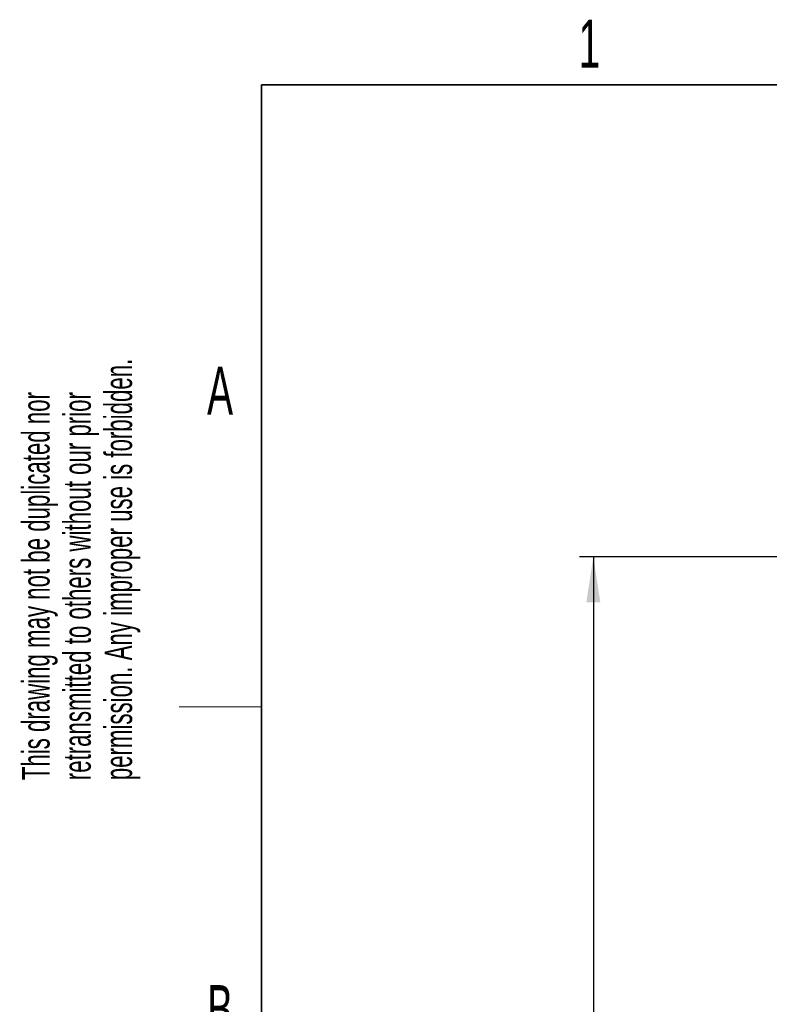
# Paper-space layout 'Blatt3' of a CAD drawing. Header units: millimetres. Extents: x 5 to 418, y 2 to 292.
# Tile 42 of 73: x 8 to 63, y 216 to 287. Entities that reach past the tile are written whole.
import ezdxf

# ---------------------------------------------------------------- set-up
doc = ezdxf.new("R2010")
doc.units = ezdxf.units.MM
doc.layers.add('SLD-0', color=7, linetype='Continuous')
doc.styles.add('SLDTEXTSTYLE0', font='TXT', dxfattribs={"width": 0.605})
doc.dimstyles.new('SLDDIMSTYLE1', dxfattribs={"dimtxt": 3.5, "dimasz": 3.302, "dimexe": 0, "dimexo": 0.0625, "dimgap": 0.875, "dimtad": 1, "dimlfac": 6, "dimrnd": 1e-09, "dimzin": 12, "dimdsep": 46, "dimtxsty": 'SLDTEXTSTYLE0', "dimsah": 1, "dimcen": 0.09, "dimadec": 0, "dimazin": 3, "dimtfac": 1, "dimtofl": 0, "dimtmove": 0, "dimatfit": 3, "dimfxl": 1, "dimfrac": 2, "dimtolj": 1, "dimtzin": 12, "dimarcsym": 0})

# ---------------------------------------------------------------- blocks, each defined once
blk = doc.blocks.new('_D_21')
at = {"layer": 'SLD-0', "color": 7}
for p, q in [((65.173, 248.16), (49.134, 248.16)), ((50.134, 248.16), (50.134, 102.326)), ((64.676, 102.326), (49.134, 102.326))]:
    blk.add_line(p, q, dxfattribs=at)
for points in [[(50.134, 248.16), (49.626, 244.858), (50.642, 244.858)], [(50.134, 102.326), (50.642, 105.628), (49.626, 105.628)]]:
    blk.add_solid(points, dxfattribs=at)
at = {"layer": 'SLD-0', "color": 7, "insert": (45.622, 171.233), "char_height": 3.5, "attachment_point": 1, "rotation": 90, "style": 'SLDTEXTSTYLE0'}
blk.add_mtext('875', dxfattribs=at)

psp = doc.layouts.new('Blatt3')

# ---------------------------------------------------------------- linework, layer by layer
at = {"layer": 'SLD-0', "color": 7, "lineweight": 35}
for p, q in [((408, 282.5), (26, 282.5)), ((26, 282.5), (26, 12))]:
    psp.add_line(p, q, dxfattribs=at)
at = {"layer": 'SLD-0', "color": 7, "lineweight": 18}
psp.add_line((20, 237.25), (26, 237.25), dxfattribs=at)

# ---------------------------------------------------------------- texts
at = {"layer": 'SLD-0', "color": 7, "char_height": 3.5, "attachment_point": 2, "style": 'SLDTEXTSTYLE0'}
for s, insert in [('1', (49.8527, 287.243)), ('A', (22.9816, 262.0011)), ('B', (22.9816, 217.0011))]:
    psp.add_mtext(s, dxfattribs=dict(at, insert=insert))
at = {"layer": 'SLD-0', "color": 7, "char_height": 2, "attachment_point": 1, "rotation": 90, "style": 'SLDTEXTSTYLE0'}
for s, insert in [('permission. Any improper use is forbidden.', (14.5783, 231.9088)), ('retransmitted to others without our prior', (11.5783, 231.9088)), ('This drawing may not be duplicated nor', (8.5783, 231.9088))]:
    psp.add_mtext(s, dxfattribs=dict(at, insert=insert))

# ---------------------------------------------------------------- dimensions: what is measured, and where the dimension line sits
at = {"layer": 'SLD-0', "color": 7}
dim = psp.add_linear_dim(base=(50.1338, 102.3264), p1=(65.1732, 248.1598), p2=(64.6757, 102.3264), angle=90, dimstyle='SLDDIMSTYLE1', dxfattribs=at)
dim.commit()
dim.dimension.update_dxf_attribs({"geometry": '_D_21', "text_midpoint": (50.1338, 175.2431), "dimtype": 160})

doc.saveas('drawing.dxf')
